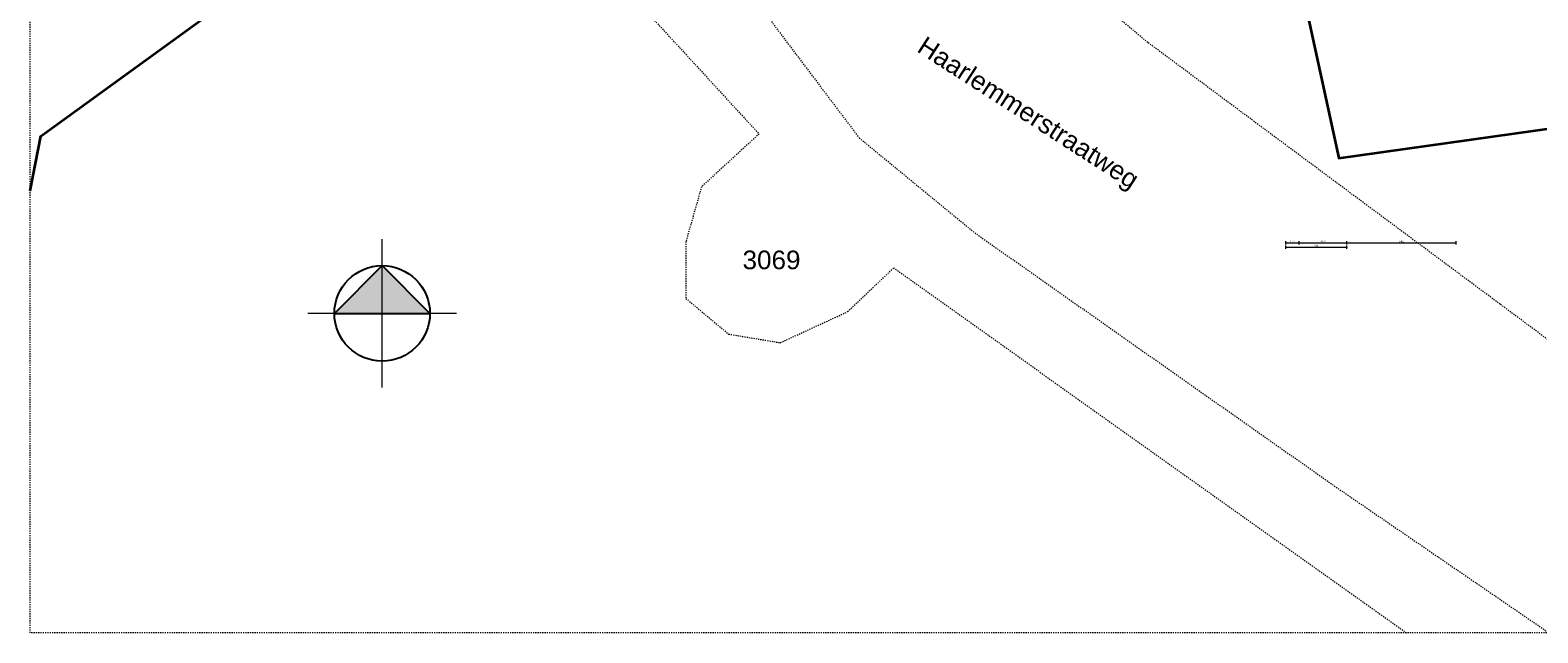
# Model space of a CAD drawing. Extents: x -294884 to 286267, y 0 to 1429765.
# Tile 2 of 178: x -97500 to 33521, y 0 to 52388. Entities that reach past the tile are written whole.
import ezdxf

# ---------------------------------------------------------------- set-up
doc = ezdxf.new("R2010")
doc.units = 0
doc.header["$MEASUREMENT"] = 0
doc.linetypes.add('DASHED', pattern=[200, 100, -100])
for name, color, linetype in [('A-0030-STRAMIEN', 1, 'Continuous'), ('A-0038-STR-MAATLIJN', 1, 'Continuous'), ('A-0072--', 1, 'Continuous'), ('A-1130-TXT+MT-BE', 1, 'Continuous')]:
    doc.layers.add(name, color=color, linetype=linetype)
doc.dimstyles.new('@D00GM', dxfattribs={"dimtxt": 135, "dimasz": 1, "dimexe": 0.18, "dimexo": 0.0625, "dimgap": 13.5, "dimtad": 1, "dimdec": 0, "dimzin": 0, "dimdsep": 46, "dimtxsty": 'Standard', "dimblk": '^SD00____100_10', "dimcen": 0.09, "dimse1": 1, "dimse2": 1, "dimclrd": 1, "dimadec": 0, "dimazin": 0, "dimtfac": 1, "dimtdec": 4, "dimtmove": 0, "dimatfit": 3, "dimfxl": 0, "dimtolj": 1, "dimtzin": 0, "dimlwd": 13, "dimarcsym": 0})
doc.dimstyles.new('@D03ST', dxfattribs={"dimtxt": 162, "dimasz": 1, "dimexe": 0.18, "dimexo": 0.0625, "dimgap": 16.2, "dimtad": 1, "dimdec": 0, "dimzin": 0, "dimdsep": 46, "dimtxsty": 'Standard', "dimblk": '^SD03____100_10', "dimcen": 0.09, "dimse1": 1, "dimse2": 1, "dimclrd": 1, "dimadec": 0, "dimazin": 0, "dimtfac": 1, "dimtdec": 4, "dimtmove": 0, "dimatfit": 3, "dimfxl": 0, "dimtolj": 1, "dimtzin": 0, "dimlwd": 13, "dimarcsym": 0})

# ---------------------------------------------------------------- blocks, each defined once
blk = doc.blocks.new('M-KADASTRAAL_1')
at = {"color": 7, "linetype": 'DASHED', "lineweight": 0}
blk.add_lwpolyline([(42946, 1565), (42946, 158565), (237946, 158565), (237946, 1565)], close=True, dxfattribs=at)
at = {"color": 1, "linetype": 'DASHED', "lineweight": 13}
for points in [[(187983, 17284), (170687, 30134), (140068, 52884), (125437, 65134), (99037, 94384), (91411, 102834), (81737, 110884), (72687, 117434), (65733, 122134)], [(42946, 107921), (56637, 97784), (73187, 83384), (84487, 68634), (106287, 44934), (101287, 40334), (99937, 35584), (99937, 30634), (103637, 27534), (108137, 26784), (113987, 29484), (117987, 33284), (162558, 1565)], [(55533, 105784), (70537, 93384), (89937, 74784), (102537, 61084), (114995, 44584), (125037, 36334), (156437, 14234), (174938, 1565)]]:
    blk.add_lwpolyline(points, dxfattribs=at)
at = {"color": 4, "linetype": 'Continuous', "lineweight": 35}
for points in [[(42946, 39975), (43887, 44734), (97437, 83584), (87587, 93934), (68087, 116434), (58487, 119634), (54637, 101584), (45387, 103934), (42946, 91726)], [(151906, 71134), (158231, 66534), (152987, 59734), (156687, 42834), (179537, 46034), (183087, 50684), (166937, 59584), (161187, 63234), (160987, 63684), (158087, 65684), (157884, 66084)]]:
    blk.add_lwpolyline(points, dxfattribs=at)
at = {"linetype": 'Continuous'}
for points in [[(167596, 65070), (191249, 49812), (189875, 47682), (166222, 62940)], [(120596, 53370), (139153, 41399), (137780, 39269), (119222, 51240)], [(104766, 35040), (110546, 35040), (110546, 32925), (104766, 32925)]]:
    blk.add_wipeout(points, dxfattribs=at)
blk.add_wipeout([(73537, 33484), (73653, 33482), (73769, 33477), (73885, 33469), (74000, 33458), (74115, 33443), (74230, 33425), (74344, 33405), (74457, 33380), (74570, 33353), (74681, 33323), (74792, 33289), (74902, 33253), (75011, 33213), (75119, 33170), (75225, 33125), (75331, 33076), (75434, 33025), (75537, 32970), (75638, 32913), (75737, 32853), (75834, 32790), (75930, 32725), (76023, 32657), (76115, 32586), (76205, 32513), (76293, 32437), (76378, 32359), (76462, 32278), (76543, 32196), (76622, 32110), (76698, 32023), (76772, 31934), (76843, 31843), (76912, 31749), (76978, 31654), (77041, 31557), (77102, 31459), (77160, 31358), (77215, 31256), (77267, 31153), (77317, 31048), (77363, 30942), (77407, 30834), (77447, 30726), (77484, 30616), (77519, 30505), (77550, 30394), (77578, 30281), (77603, 30168), (77624, 30054), (77643, 29940), (77658, 29825), (77670, 29710), (77679, 29594), (77685, 29478), (77687, 29363), (77687, 29247), (77683, 29131), (77675, 29015), (77665, 28900), (77651, 28785), (77634, 28670), (77614, 28556), (77591, 28442), (77564, 28330), (77535, 28218), (77502, 28106), (77466, 27996), (77427, 27887), (77385, 27779), (77340, 27672), (77292, 27567), (77242, 27462), (77188, 27360), (77131, 27259), (77072, 27159), (77010, 27061), (76945, 26965), (76878, 26871), (76808, 26779), (76735, 26688), (76660, 26600), (76582, 26514), (76503, 26430), (76420, 26348), (76336, 26269), (76249, 26192), (76160, 26118), (76070, 26046), (75977, 25976), (75882, 25909), (75786, 25845), (75687, 25784), (75587, 25725), (75486, 25669), (75383, 25616), (75278, 25566), (75172, 25519), (75065, 25475), (74957, 25434), (74847, 25396), (74737, 25361), (74626, 25329), (74513, 25300), (74400, 25274), (74287, 25252), (74172, 25232), (74058, 25216), (73942, 25203), (73827, 25194), (73711, 25187), (73595, 25184), (73480, 25184), (73364, 25187), (73248, 25194), (73132, 25203), (73017, 25216), (72903, 25232), (72788, 25252), (72675, 25274), (72562, 25300), (72449, 25329), (72338, 25361), (72228, 25396), (72118, 25434), (72010, 25475), (71903, 25519), (71797, 25566), (71692, 25616), (71589, 25669), (71488, 25725), (71388, 25784), (71289, 25845), (71193, 25909), (71098, 25976), (71005, 26046), (70915, 26118), (70826, 26192), (70739, 26269), (70655, 26348), (70572, 26430), (70492, 26514), (70415, 26600), (70340, 26688), (70267, 26779), (70197, 26871), (70130, 26965), (70065, 27061), (70003, 27159), (69943, 27259), (69887, 27360), (69833, 27462), (69782, 27567), (69735, 27672), (69690, 27779), (69648, 27887), (69609, 27996), (69573, 28106), (69540, 28218), (69511, 28330), (69484, 28442), (69461, 28556), (69441, 28670), (69424, 28785), (69410, 28900), (69400, 29015), (69392, 29131), (69388, 29247), (69388, 29363), (69390, 29478), (69396, 29594), (69405, 29710), (69417, 29825), (69432, 29940), (69451, 30054), (69472, 30168), (69497, 30281), (69525, 30394), (69556, 30505), (69591, 30616), (69628, 30726), (69668, 30834), (69712, 30942), (69758, 31048), (69807, 31153), (69860, 31256), (69915, 31358), (69973, 31459), (70034, 31557), (70097, 31654), (70163, 31749), (70232, 31843), (70303, 31934), (70377, 32023), (70453, 32110), (70532, 32196), (70613, 32278), (70697, 32359), (70782, 32437), (70870, 32513), (70960, 32586), (71052, 32657), (71145, 32725), (71241, 32790), (71338, 32853), (71437, 32913), (71538, 32970), (71641, 33025), (71744, 33076), (71850, 33125), (71956, 33170), (72064, 33213), (72173, 33253), (72283, 33289), (72394, 33323), (72505, 33353), (72618, 33380), (72731, 33405), (72845, 33425), (72960, 33443), (73075, 33458), (73190, 33469), (73306, 33477), (73422, 33482)], dxfattribs=at).dxf.layer = 'A-0072--'
at = {"layer": 'A-0072--', "linetype": 'Continuous', "lineweight": 5}
blk.add_hatch(color=7, dxfattribs=at).paths.add_polyline_path([(73537, 33484), (77687, 29334), (69387, 29334)], flags=0)
at = {"layer": 'A-0072--', "color": 7, "linetype": 'Continuous', "lineweight": 18}
for points in [[(73537, 22878), (73537, 35789)], [(79993, 29334), (67082, 29334)]]:
    blk.add_lwpolyline(points, dxfattribs=at)
at = {"layer": 'A-0072--', "color": 5, "linetype": 'Continuous', "lineweight": 25}
blk.add_lwpolyline([(69387, 29334), (77687, 29334), (73537, 33484)], close=True, dxfattribs=at)
blk.add_circle((73537, 29334), 4150, dxfattribs=at)
at = {"color": 7, "linetype": 'Continuous', "char_height": 1620, "attachment_point": 7}
for s, insert, rotation, line_spacing_factor in [('{\\fArial|b0|i0|c12|p0;Oude Haarlemmerstraatweg}', (166647, 63433), 327.17508, 0.933333), ('{\\fArial|b0|i0|c12|p0;Haarlemmerstraatweg}', (119647, 51733), 327.17508, 0.933333), ('{\\fArial|b0|i0|c12|p0;3069}', (104856, 33150), 0, 1.333333)]:
    blk.add_mtext(s, dxfattribs=dict(at, insert=insert, rotation=rotation, line_spacing_factor=line_spacing_factor))
blk = doc.blocks.new('*D')
at = {"color": 1, "linetype": 'Continuous', "lineweight": 13}
for points in [[(62927, 114665), (63143, 119960)], [(63293, 119954), (62993, 119966)], [(78427, 113303), (78957, 118577)], [(79106, 118562), (78808, 118592)], [(79148, 115040), (79499, 118522)], [(79648, 118507), (79349, 118537)], [(79648, 118507), (79349, 118537)], [(79682, 118845), (79383, 118875)], [(79499, 118522), (79533, 118860)], [(63077, 114659), (62777, 114671)], [(78968, 113249), (79148, 115040)], [(79298, 115025), (78999, 115055)], [(79298, 115025), (78999, 115055)], [(78576, 113288), (78278, 113318)], [(79084, 112895), (78785, 112925)], [(79118, 113234), (78819, 113264)], [(79118, 113234), (78819, 113264)], [(78934, 112910), (78968, 113249)], [(-122398, 58428), (-122398, 58128)], [(-117098, 58275), (-122398, 58278)], [(-117098, 58425), (-117098, 58125)], [(26619, -2220), (26619, -1920)], [(26619, -2220), (26619, -1920)], [(26619, -2070), (31919, -2070)], [(26619, -2070), (31919, -2070)], [(31919, -2220), (31919, -1920)], [(31919, -2220), (31919, -1920)], [(117098, -58425), (117098, -58125)], [(117098, -58275), (122398, -58278)], [(122398, -58428), (122398, -58128)]]:
    blk.add_lwpolyline(points, dxfattribs=at)
at = {"color": 7, "linetype": 'Continuous', "lineweight": 18}
for points in [[(63166, 119959), (63144, 119983), (63120, 119961), (63142, 119937)], [(78980, 118574), (78960, 118599), (78934, 118579), (78955, 118554)], [(79521, 118520), (79501, 118545), (79476, 118524), (79496, 118499)], [(79521, 118520), (79501, 118545), (79476, 118524), (79496, 118499)], [(79555, 118858), (79535, 118883), (79510, 118863), (79530, 118838)], [(62950, 114664), (62928, 114688), (62904, 114666), (62926, 114642)], [(79171, 115037), (79151, 115063), (79126, 115042), (79146, 115017)], [(79171, 115037), (79151, 115063), (79126, 115042), (79146, 115017)], [(78450, 113301), (78429, 113326), (78404, 113305), (78425, 113280)], [(78957, 112908), (78937, 112933), (78911, 112913), (78932, 112888)], [(78991, 113246), (78971, 113272), (78945, 113251), (78966, 113226)], [(78991, 113246), (78971, 113272), (78945, 113251), (78966, 113226)], [(-122398, 58301), (-122421, 58278), (-122398, 58255), (-122375, 58278)], [(-117098, 58298), (-117121, 58275), (-117098, 58252), (-117075, 58275)], [(26619, -2093), (26642, -2070), (26619, -2047), (26596, -2070)], [(26619, -2093), (26642, -2070), (26619, -2047), (26596, -2070)], [(31919, -2093), (31942, -2070), (31919, -2047), (31896, -2070)], [(31919, -2093), (31942, -2070), (31919, -2047), (31896, -2070)], [(117098, -58298), (117121, -58275), (117098, -58252), (117075, -58275)], [(122398, -58301), (122421, -58278), (122398, -58255), (122375, -58278)]]:
    blk.add_lwpolyline(points, close=True, dxfattribs=at)
at = {"layer": 'A-0030-STRAMIEN', "color": 1, "linetype": 'Continuous', "lineweight": 13}
for points in [[(139855, 104285), (140818, 109496)], [(140965, 109469), (140670, 109524)], [(140003, 104257), (139708, 104312)], [(150193, -2166), (150193, -1866)], [(150193, -2016), (155493, -2016)], [(155493, -2166), (155493, -1866)], [(162027, -30782), (162027, -31082)], [(167327, -30932), (162027, -30932)], [(167327, -30782), (167327, -31082)]]:
    blk.add_lwpolyline(points, dxfattribs=at)
at = {"layer": 'A-0030-STRAMIEN', "color": 7, "linetype": 'Continuous', "lineweight": 18}
for points in [[(140840, 109492), (140822, 109519), (140795, 109501), (140814, 109474)], [(139878, 104280), (139859, 104307), (139833, 104289), (139851, 104262)], [(150193, -2039), (150216, -2016), (150193, -1993), (150170, -2016)], [(155493, -2039), (155516, -2016), (155493, -1993), (155470, -2016)], [(162027, -30909), (162004, -30932), (162027, -30955), (162050, -30932)], [(167327, -30909), (167304, -30932), (167327, -30955), (167350, -30932)]]:
    blk.add_lwpolyline(points, close=True, dxfattribs=at)
at = {"layer": 'A-0038-STR-MAATLIJN', "color": 1, "linetype": 'Continuous', "lineweight": 13}
for points in [[(54211, 116191), (54774, 129790)], [(54924, 129784), (54624, 129797)], [(93531, 103792), (95230, 122696)], [(95379, 122683), (95080, 122709)], [(54361, 116185), (54061, 116197)], [(132939, 106441), (134733, 116156)], [(134881, 116129), (134586, 116184)], [(140523, 109551), (141512, 114908)], [(141660, 114881), (141365, 114935)], [(139716, 105182), (140523, 109551)], [(140670, 109524), (140375, 109578)], [(140670, 109524), (140375, 109578)], [(133086, 106414), (132791, 106468)], [(139560, 104339), (139716, 105182)], [(139863, 105155), (139568, 105209)], [(139863, 105155), (139568, 105209)], [(93680, 103778), (93382, 103805)], [(139708, 104312), (139413, 104366)], [(58982, 102621), (58994, 102921)], [(58988, 102771), (64711, 102534)], [(64705, 102384), (64717, 102684)], [(136364, 96015), (136419, 96310)], [(136392, 96163), (141960, 95134)], [(141932, 94987), (141987, 95282)], [(98404, 84548), (98430, 84847)], [(98417, 84697), (105364, 84073)], [(105351, 83924), (105378, 84222)], [(27759, -1151), (27759, -1451)], [(41370, -1298), (27759, -1301)], [(41370, -1148), (41370, -1448)], [(80074, -1152), (80074, -1452)], [(99055, -1298), (80074, -1302)], [(99055, -1148), (99055, -1448)], [(151050, -1420), (151050, -1120)], [(151050, -1270), (160941, -1270)], [(160941, -1420), (160941, -1120)], [(85620, -2081), (85620, -1781)], [(85620, -2081), (85620, -1781)], [(87964, -2761), (87964, -2461)], [(87964, -2611), (89764, -2611)], [(89764, -2761), (89764, -2461)], [(89764, -2761), (89764, -2461)], [(89764, -2611), (93264, -2611)], [(93264, -2761), (93264, -2461)], [(150193, -1866), (150193, -1566)], [(150193, -1716), (151050, -1716)], [(151050, -1866), (151050, -1566)], [(151050, -1866), (151050, -1566)], [(151050, -1716), (155493, -1716)], [(155493, -1866), (155493, -1566)], [(155493, -1866), (155493, -1566)], [(155493, -1716), (160941, -1716)], [(160941, -1866), (160941, -1566)], [(163921, -1933), (163921, -1633)], [(163921, -1783), (167496, -1783)], [(167496, -1933), (167496, -1633)], [(16419, -29459), (16419, -29759)], [(16419, -29609), (30030, -29612)], [(30030, -29462), (30030, -29762)], [(85801, -29491), (85801, -29791)], [(85801, -29641), (104781, -29645)], [(104781, -29495), (104781, -29795)], [(156589, -30203), (156589, -29903)], [(166470, -30053), (156589, -30053)], [(166470, -30203), (166470, -29903)], [(91591, -30907), (91591, -30607)], [(95091, -30757), (91591, -30757)], [(95091, -30907), (95091, -30607)], [(95091, -30907), (95091, -30607)], [(96891, -30757), (95091, -30757)], [(96891, -30907), (96891, -30607)]]:
    blk.add_lwpolyline(points, dxfattribs=at)
at = {"layer": 'A-0038-STR-MAATLIJN', "color": 7, "linetype": 'Continuous', "lineweight": 18}
for points in [[(54797, 129790), (54775, 129813), (54751, 129791), (54773, 129768)], [(95253, 122694), (95232, 122719), (95207, 122698), (95228, 122673)], [(54234, 116190), (54212, 116214), (54188, 116192), (54210, 116168)], [(134756, 116152), (134737, 116179), (134711, 116161), (134729, 116134)], [(141535, 114904), (141516, 114930), (141490, 114912), (141508, 114885)], [(140545, 109547), (140527, 109574), (140500, 109555), (140519, 109528)], [(140545, 109547), (140527, 109574), (140500, 109555), (140519, 109528)], [(132961, 106437), (132943, 106463), (132916, 106445), (132934, 106418)], [(139738, 105178), (139720, 105205), (139693, 105186), (139712, 105159)], [(139738, 105178), (139720, 105205), (139693, 105186), (139712, 105159)], [(93554, 103790), (93533, 103815), (93508, 103794), (93529, 103769)], [(139583, 104335), (139564, 104362), (139538, 104343), (139556, 104317)], [(58987, 102748), (59011, 102770), (58989, 102794), (58965, 102772)], [(64710, 102511), (64734, 102533), (64712, 102557), (64688, 102535)], [(136387, 96140), (136414, 96158), (136396, 96185), (136369, 96167)], [(141956, 95112), (141982, 95130), (141964, 95157), (141937, 95138)], [(98415, 84674), (98440, 84695), (98419, 84720), (98394, 84699)], [(105362, 84050), (105387, 84071), (105366, 84096), (105342, 84075)], [(27759, -1278), (27736, -1301), (27759, -1324), (27782, -1301)], [(41370, -1275), (41347, -1298), (41370, -1321), (41393, -1298)], [(80074, -1279), (80051, -1302), (80074, -1325), (80097, -1302)], [(99055, -1275), (99032, -1298), (99055, -1321), (99078, -1298)], [(151050, -1293), (151073, -1270), (151050, -1247), (151027, -1270)], [(160941, -1293), (160964, -1270), (160941, -1247), (160918, -1270)], [(85620, -1954), (85643, -1931), (85620, -1908), (85597, -1931)], [(85620, -1954), (85643, -1931), (85620, -1908), (85597, -1931)], [(87964, -2634), (87987, -2611), (87964, -2588), (87941, -2611)], [(89764, -2634), (89787, -2611), (89764, -2588), (89741, -2611)], [(89764, -2634), (89787, -2611), (89764, -2588), (89741, -2611)], [(93264, -2634), (93287, -2611), (93264, -2588), (93241, -2611)], [(150193, -1739), (150216, -1716), (150193, -1693), (150170, -1716)], [(151050, -1739), (151073, -1716), (151050, -1693), (151027, -1716)], [(151050, -1739), (151073, -1716), (151050, -1693), (151027, -1716)], [(155493, -1739), (155516, -1716), (155493, -1693), (155470, -1716)], [(155493, -1739), (155516, -1716), (155493, -1693), (155470, -1716)], [(160941, -1739), (160964, -1716), (160941, -1693), (160918, -1716)], [(163921, -1806), (163944, -1783), (163921, -1760), (163898, -1783)], [(167496, -1806), (167519, -1783), (167496, -1760), (167473, -1783)], [(16419, -29586), (16442, -29609), (16419, -29632), (16396, -29609)], [(30030, -29589), (30053, -29612), (30030, -29635), (30007, -29612)], [(85801, -29618), (85824, -29641), (85801, -29664), (85778, -29641)], [(104781, -29622), (104804, -29645), (104781, -29668), (104758, -29645)], [(156589, -30076), (156566, -30053), (156589, -30030), (156612, -30053)], [(166470, -30076), (166447, -30053), (166470, -30030), (166492, -30053)], [(91591, -30780), (91568, -30757), (91591, -30734), (91614, -30757)], [(95091, -30780), (95068, -30757), (95091, -30734), (95114, -30757)], [(95091, -30780), (95068, -30757), (95091, -30734), (95114, -30757)], [(96891, -30780), (96868, -30757), (96891, -30734), (96914, -30757)]]:
    blk.add_lwpolyline(points, close=True, dxfattribs=at)
at = {"layer": 'A-0038-STR-MAATLIJN', "color": 1, "linetype": 'Continuous'}
blk.add_point((85620, -1931), dxfattribs=at)
at = {"layer": 'A-1130-TXT+MT-BE', "color": 1, "linetype": 'Continuous', "lineweight": 13}
for points in [[(62774, 119975), (63160, 129448)], [(63310, 129442), (63010, 129455)], [(62604, 115818), (62774, 119975)], [(62923, 119969), (62624, 119981)], [(62923, 119969), (62624, 119981)], [(62754, 115812), (62454, 115824)], [(62754, 115812), (62454, 115824)], [(62558, 114679), (62604, 115818)], [(62708, 114673), (62408, 114685)], [(-131879, 58064), (-131879, 57764)], [(-122398, 57908), (-131879, 57914)], [(-122398, 58058), (-122398, 57758)], [(-122398, 58058), (-122398, 57758)], [(-118237, 57906), (-122398, 57908)], [(-118237, 58056), (-118237, 57756)], [(-118237, 58056), (-118237, 57756)], [(-117097, 57905), (-118237, 57906)], [(-117097, 58055), (-117097, 57755)], [(26618, -1850), (26618, -1550)], [(26618, -1700), (27759, -1700)], [(27759, -1850), (27759, -1550)], [(27759, -1850), (27759, -1550)], [(27759, -1700), (31919, -1700)], [(31919, -1850), (31919, -1550)], [(31919, -1850), (31919, -1550)], [(31919, -1700), (41400, -1700)], [(41400, -1850), (41400, -1550)], [(25452, -30820), (25452, -30520)], [(25452, -30670), (30752, -30670)], [(30752, -30820), (30752, -30520)], [(71110, -33871), (70810, -33871)], [(70960, -34871), (70960, -33871)], [(115190, -33871), (114890, -33871)], [(115040, -34871), (115040, -33871)], [(71110, -34871), (70810, -34871)], [(115190, -34871), (114890, -34871)], [(117097, -58055), (117097, -57755)], [(117097, -57905), (118237, -57906)], [(118237, -58056), (118237, -57756)], [(118237, -58056), (118237, -57756)], [(118237, -57906), (122398, -57908)], [(122398, -58058), (122398, -57758)], [(122398, -58058), (122398, -57758)], [(122398, -57908), (131879, -57914)], [(131879, -58064), (131879, -57764)]]:
    blk.add_lwpolyline(points, dxfattribs=at)
at = {"layer": 'A-1130-TXT+MT-BE', "color": 7, "linetype": 'Continuous', "lineweight": 18}
for points in [[(63183, 129448), (63161, 129471), (63137, 129449), (63159, 129426)], [(62797, 119974), (62774, 119998), (62751, 119976), (62773, 119952)], [(62797, 119974), (62774, 119998), (62751, 119976), (62773, 119952)], [(62627, 115817), (62605, 115841), (62581, 115819), (62603, 115795)], [(62627, 115817), (62605, 115841), (62581, 115819), (62603, 115795)], [(62581, 114678), (62559, 114702), (62535, 114680), (62557, 114656)], [(-131879, 57937), (-131902, 57914), (-131879, 57891), (-131856, 57914)], [(-122398, 57931), (-122421, 57908), (-122398, 57885), (-122375, 57908)], [(-122398, 57931), (-122421, 57908), (-122398, 57885), (-122375, 57908)], [(-118237, 57929), (-118260, 57906), (-118237, 57883), (-118214, 57906)], [(-118237, 57929), (-118260, 57906), (-118237, 57883), (-118214, 57906)], [(-117097, 57928), (-117120, 57905), (-117097, 57882), (-117074, 57905)], [(26618, -1723), (26641, -1700), (26618, -1677), (26595, -1700)], [(27759, -1723), (27782, -1700), (27759, -1677), (27736, -1700)], [(27759, -1723), (27782, -1700), (27759, -1677), (27736, -1700)], [(31919, -1723), (31942, -1700), (31919, -1677), (31896, -1700)], [(31919, -1723), (31942, -1700), (31919, -1677), (31896, -1700)], [(41400, -1723), (41423, -1700), (41400, -1677), (41377, -1700)], [(25452, -30693), (25475, -30670), (25452, -30647), (25429, -30670)], [(30752, -30693), (30775, -30670), (30752, -30647), (30729, -30670)], [(70982, -33871), (70960, -33848), (70937, -33871), (70960, -33894)], [(115063, -33871), (115040, -33848), (115017, -33871), (115040, -33894)], [(70982, -34871), (70960, -34848), (70937, -34871), (70960, -34894)], [(115063, -34871), (115040, -34848), (115017, -34871), (115040, -34894)], [(117097, -57928), (117120, -57905), (117097, -57882), (117074, -57905)], [(118237, -57929), (118260, -57906), (118237, -57883), (118214, -57906)], [(118237, -57929), (118260, -57906), (118237, -57883), (118214, -57906)], [(122398, -57931), (122421, -57908), (122398, -57885), (122375, -57908)], [(122398, -57931), (122421, -57908), (122398, -57885), (122375, -57908)], [(131879, -57937), (131902, -57914), (131879, -57891), (131856, -57914)]]:
    blk.add_lwpolyline(points, close=True, dxfattribs=at)
at = {"color": 7, "linetype": 'Continuous', "char_height": 135, "attachment_point": 7, "line_spacing_factor": 0.933333}
for s, insert, rotation in [('{\\fArial|b0|i0|c12|p0;340}', (79443, 118543), 84.25823), ('{\\fArial|b0|i0|c12|p0;5300}', (62969, 117109), 87.66537), ('{\\fArial|b0|i0|c12|p0;3500}', (79246, 116581), 84.25768), ('{\\fArial|b0|i0|c12|p0;5300}', (78614, 115740), 84.25768), ('{\\fArial|b0|i0|c12|p0;1800}', (78980, 113945), 84.25768), ('{\\fArial|b0|i0|c12|p0;340}', (78879, 112931), 84.25823), ('{\\fArial|b0|i0|c12|p0;5300}', (-119954, 58369), 359.96536), ('{\\fArial|b0|i0|c12|p0;5300}', (119541, -58219), 359.96537)]:
    blk.add_mtext(s, dxfattribs=dict(at, insert=insert, rotation=rotation))
at = {"color": 7, "linetype": 'Continuous', "insert": (29063, -2013), "char_height": 135, "attachment_point": 7, "line_spacing_factor": 0.933333}
blk.add_mtext('{\\fArial|b0|i0|c12|p0;5300}', dxfattribs=at)
blk.add_mtext('{\\fArial|b0|i0|c12|p0;5300}', dxfattribs=at)
at = {"layer": 'A-0030-STRAMIEN', "color": 7, "linetype": 'Continuous', "insert": (140224, 106660), "char_height": 162, "attachment_point": 7, "rotation": 79.5354, "line_spacing_factor": 0.933333}
blk.add_mtext('{\\fArial|b0|i0|c12|p0;5300}', dxfattribs=at)
at = {"layer": 'A-0030-STRAMIEN', "color": 7, "linetype": 'Continuous', "char_height": 162, "attachment_point": 7, "line_spacing_factor": 0.933333}
for insert in [(152596, -1947), (164429, -30821)]:
    blk.add_mtext('{\\fArial|b0|i0|c12|p0;5300}', dxfattribs=dict(at, insert=insert))
at = {"layer": 'A-0038-STR-MAATLIJN', "color": 7, "linetype": 'Continuous', "char_height": 162, "attachment_point": 7, "line_spacing_factor": 0.933333}
for s, insert, rotation in [('{\\fArial|b0|i0|c12|p0;13611}', (54411, 122684), 87.63068), ('{\\fArial|b0|i0|c12|p0;18980}', (94284, 112942), 84.86502), ('{\\fArial|b0|i0|c12|p0;9880}', (133723, 111068), 79.53505), ('{\\fArial|b0|i0|c12|p0;5448}', (140905, 111999), 79.5354), ('{\\fArial|b0|i0|c12|p0;4443}', (140007, 107136), 79.5354), ('{\\fArial|b0|i0|c12|p0;857}', (139536, 104591), 79.5354), ('{\\fArial|b0|i0|c12|p0;5728}', (61605, 102732), 357.63068), ('{\\fArial|b0|i0|c12|p0;5662}', (138945, 95761), 349.53505), ('{\\fArial|b0|i0|c12|p0;6975}', (101650, 84476), 354.86502), ('{\\fArial|b0|i0|c12|p0;13611}', (34255, -1189), 0.01102), ('{\\fArial|b0|i0|c12|p0;18980}', (89255, -1189), 0.01102), ('{\\fArial|b0|i0|c12|p0;9890}', (155748, -1201), 0), ('{\\fArial|b0|i0|c12|p0;13611}', (22915, -29499), 359.98898), ('{\\fArial|b0|i0|c12|p0;18980}', (94982, -29532), 359.98898), ('{\\fArial|b0|i0|c12|p0;9880}', (161282, -29984), 360)]:
    blk.add_mtext(s, dxfattribs=dict(at, insert=insert, rotation=rotation))
for s, insert in [('{\\fArial|b0|i0|c12|p0;1800}', (88617, -2542)), ('{\\fArial|b0|i0|c12|p0;3500}', (91267, -2542)), ('{\\fArial|b0|i0|c12|p0;857}', (150436, -1647)), ('{\\fArial|b0|i0|c12|p0;4443}', (153024, -1647)), ('{\\fArial|b0|i0|c12|p0;5448}', (157970, -1647)), ('{\\fArial|b0|i0|c12|p0;3575}', (165461, -1714)), ('{\\fArial|b0|i0|c12|p0;3500}', (93094, -30688)), ('{\\fArial|b0|i0|c12|p0;1800}', (95744, -30688))]:
    blk.add_mtext(s, dxfattribs=dict(at, insert=insert))
at = {"layer": 'A-1130-TXT+MT-BE', "color": 7, "linetype": 'Continuous', "char_height": 135, "attachment_point": 7, "line_spacing_factor": 0.933333}
for s, insert, rotation in [('{\\fArial|b0|i0|c12|p0;9481}', (62901, 124508), 87.66535), ('{\\fArial|b0|i0|c12|p0;4160}', (62623, 117693), 87.66535), ('{\\fArial|b0|i0|c12|p0;1140}', (62515, 115045), 87.66535), ('{\\fArial|b0|i0|c12|p0;9481}', (-127344, 58004), 359.96534), ('{\\fArial|b0|i0|c12|p0;4160}', (-120524, 58000), 359.96534), ('{\\fArial|b0|i0|c12|p0;1140}', (-117873, 57998), 359.96534), ('{\\fArial|b0|i0|c12|p0;1140}', (26982, -1643), 359.99998), ('{\\fArial|b0|i0|c12|p0;4160}', (29633, -1643), 359.99998), ('{\\fArial|b0|i0|c12|p0;9481}', (36454, -1643), 359.99998), ('{\\fArial|b0|i0|c12|p0;1000}', (70902, -34578), 90), ('{\\fArial|b0|i0|c12|p0;1000}', (114982, -34578), 90), ('{\\fArial|b0|i0|c12|p0;1140}', (117461, -57848), 359.96535), ('{\\fArial|b0|i0|c12|p0;4160}', (120111, -57849), 359.96535), ('{\\fArial|b0|i0|c12|p0;9481}', (126932, -57853), 359.96535)]:
    blk.add_mtext(s, dxfattribs=dict(at, insert=insert, rotation=rotation))
at = {"layer": 'A-1130-TXT+MT-BE', "color": 7, "linetype": 'Continuous', "insert": (27896, -30612), "char_height": 135, "attachment_point": 7, "line_spacing_factor": 0.933333}
blk.add_mtext('{\\fArial|b0|i0|c12|p0;5300}', dxfattribs=at)
blk = doc.blocks.new('^SD03____100_10')
at = {"layer": 'A-0038-STR-MAATLIJN', "color": 7, "linetype": 'Continuous', "lineweight": 18}
blk.add_lwpolyline([(0, -23), (23, 0), (0, 23), (-23, 0)], close=True, dxfattribs=at)
at = {"layer": 'A-0038-STR-MAATLIJN', "color": 1, "linetype": 'Continuous', "lineweight": 13}
blk.add_lwpolyline([(0, -150), (0, 150)], dxfattribs=at)
blk = doc.blocks.new('^SD00____100_10')
at = {"layer": 'A-1130-TXT+MT-BE', "color": 7, "linetype": 'Continuous', "lineweight": 18}
blk.add_lwpolyline([(0, -23), (23, 0), (0, 23), (-23, 0)], close=True, dxfattribs=at)
at = {"layer": 'A-1130-TXT+MT-BE', "color": 1, "linetype": 'Continuous', "lineweight": 13}
blk.add_lwpolyline([(0, -150), (0, 150)], dxfattribs=at)
blk = doc.blocks.new('M-NIEUW_10')
at = {"color": 7, "linetype": 'Continuous'}
for base, p1, p2, angle, middle in [((63143.3, 119960.3), (62927.4, 114664.7), (63143.3, 119960.3), 56.555082, (63035.3, 117312.5)), ((79148.4, 115039.7), (78968.2, 113248.8), (79148.4, 115039.7), 84.257677, (79058.3, 114144.2)), ((79498.6, 118522.1), (79148.4, 115039.7), (79540, 118518), 84.257677, (79323.5, 116780.9)), ((78957.2, 118576.6), (78427, 113303.2), (78957.2, 118576.6), 84.257679, (78692.1, 115939.9)), ((79532.6, 118860.4), (79498.6, 118522.1), (79532.6, 118860.4), 84.258229, (79515.6, 118691.3)), ((78968.3, 113248.8), (78934.3, 112910.5), (78968.3, 113248.8), 84.258229, (78951.3, 113079.6))]:
    dim = blk.add_linear_dim(base=base, p1=p1, p2=p2, angle=angle, dimstyle='@D00GM', override={"dimpost": '{\\fArial|b0|i0|c12|p0;<>}'}, dxfattribs=at)
    dim.commit()
    dim.dimension.update_dxf_attribs({"geometry": '*D', "text_midpoint": middle})
at = {"layer": 'A-0030-STRAMIEN', "color": 7, "linetype": 'Continuous'}
dim = blk.add_linear_dim(base=(140817.8, 109496.5), p1=(139855.2, 104284.6), p2=(140817.8, 109496.5), angle=48.425107, dimstyle='@D03ST', override={"dimpost": '{\\fArial|b0|i0|c12|p0;<>}'}, dxfattribs=at)
dim.commit()
dim.dimension.update_dxf_attribs({"geometry": '*D', "text_midpoint": (140336.5, 106890.6)})
at = {"layer": 'A-0038-STR-MAATLIJN', "color": 7, "linetype": 'Continuous'}
for base, p1, p2, middle in [((64710.9, 102534), (59534.3, 115970.7), (65257.1, 115733.9), (61849.5, 102652.4)), ((105364.4531, 84072.9688), (100080, 103203.2109), (107027.4531, 102578.8906), (101890.7188, 84385.125)), ((141959.7, 95134.2), (138113.5, 105485), (143681.6, 104456.5), (139175.7, 95648.4))]:
    dim = blk.add_linear_dim(base=base, p1=p1, p2=p2, dimstyle='@D03ST', override={"dimpost": '{\\fArial|b0|i0|c12|p0;<>}'}, dxfattribs=at)
    dim.commit()
    dim.dimension.update_dxf_attribs({"geometry": '*D', "text_midpoint": middle})
for base, p1, p2, angle, middle in [((54773.9688, 129790.4766), (54209.2734, 116191.0156), (54773.9688, 129790.4766), 90, (54492.6172, 122990.7031)), ((95229.7, 122696), (93529, 103791.9), (95229.7, 122696), 90, (94380.3, 113243.9)), ((134733.2, 116156.4), (132936.7, 106441.1), (134733.2, 116156.4), 90, (133836, 111298.6)), ((139715.9, 105182), (139560.2, 104339.1), (139715.9, 105182), 48.425107, (139638, 104760.5)), ((140522.8, 109551), (139715.9, 105182), (140522.8, 109551), 48.425107, (140119.3, 107366.5)), ((141512.2, 114907.9), (140522.8, 109551), (141512.2, 114907.9), 48.425107, (141017.5, 112229.4))]:
    dim = blk.add_linear_dim(base=base, p1=p1, p2=p2, angle=angle, dimstyle='@D03ST', override={"dimpost": '{\\fArial|b0|i0|c12|p0;<>}'}, dxfattribs=at)
    dim.commit()
    dim.dimension.update_dxf_attribs({"geometry": '*D', "text_midpoint": middle})
at = {"layer": 'A-1130-TXT+MT-BE', "color": 7, "linetype": 'Continuous'}
for base, p1, p2, middle in [((62604.0859, 115818.2031), (64050.2969, 114617.8906), (62604.0859, 115818.2031), (62580.8516, 115248.4766)), ((62773.6, 119975.1), (62604.1, 115818.2), (64013.5, 119924.5), (62688.8, 117896.6)), ((63159.8, 129448.5), (64013.5, 119924.5), (63159.8, 129448.5), (62966.7, 124711.8))]:
    dim = blk.add_linear_dim(base=base, p1=p1, p2=p2, angle=56.555059, dimstyle='@D00GM', override={"dimpost": '{\\fArial|b0|i0|c12|p0;<>}'}, dxfattribs=at)
    dim.commit()
    dim.dimension.update_dxf_attribs({"geometry": '*D', "text_midpoint": middle})

msp = doc.modelspace()

# ---------------------------------------------------------------- block references
msp.add_blockref('M-KADASTRAAL_1', (-140446, -1565))

# ---------------------------------------------------------------- next in the draw order: block references
msp.add_blockref('M-NIEUW_10', (-105465, 91809))

doc.saveas('drawing.dxf')
